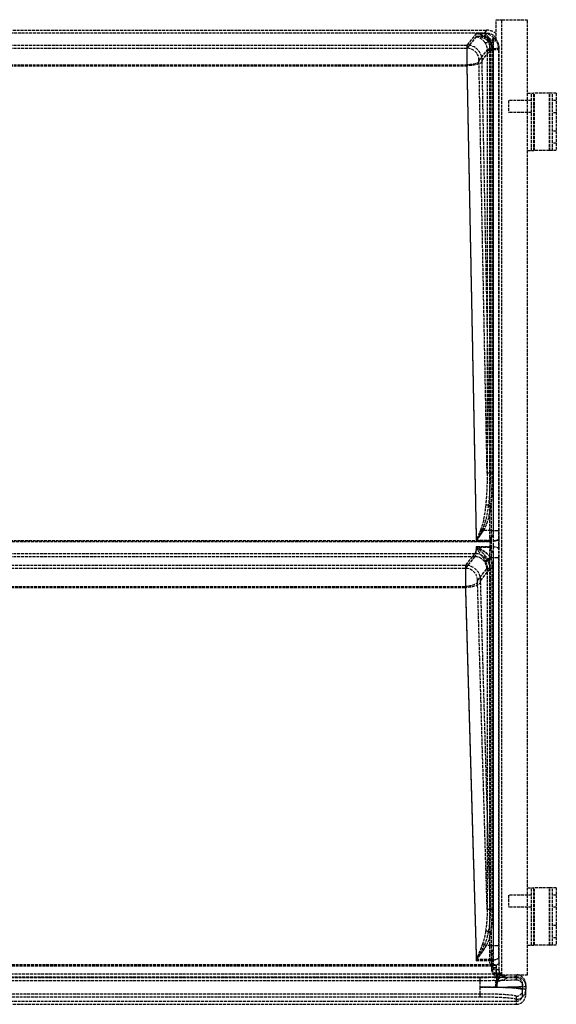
# Model space of a CAD drawing. Header units: millimetres. Extents: x 0 to 562, y -16 to 500.
# Tile 2 of 2: x 281 to 562, y -16 to 500. Entities that reach past the tile are written whole.
import ezdxf

# ---------------------------------------------------------------- set-up
doc = ezdxf.new("R2010")
doc.units = ezdxf.units.MM
doc.header["$LTSCALE"] = 10
doc.linetypes.add('ALLCAD_Strich', pattern=[0.2, 0.15, -0.05])
doc.layers.add('BESCH_KONT_sich_schn_grun_2d', color=10, linetype='Continuous')

msp = doc.modelspace()

# ---------------------------------------------------------------- linework, layer by layer
at = {"layer": 'BESCH_KONT_sich_schn_grun_2d', "linetype": 'ALLCAD_Strich'}
for p, q in [((530.5, 500), (533.5, 500)), ((530.5, 489.57), (530.5, 500)), ((533.5, 0), (533.5, 500)), ((533.5, 500), (547, 500)), ((547, 0), (547, 500)), ((21.47, 494.5), (525.53, 494.5)), ((525.52, 492.86), (21.48, 492.86)), ((520.04, 492.78), (515.18, 486.69)), ((520.04, 491.15), (515.18, 485.07)), ((524.15, 492.78), (520.04, 492.78)), ((524.15, 491.15), (520.04, 491.15)), ((525.53, 494.5), (524.15, 492.78)), ((525.52, 492.86), (524.15, 491.15)), ((527.14, 487.92), (528.86, 490.07)), ((530.5, 490.08), (528.86, 490.07)), ((528.86, 490.07), (528.86, 3.74)), ((530.5, 489.75), (529.18, 488.1)), ((31.82, 486.69), (515.18, 486.69)), ((31.82, 485.07), (515.18, 485.07)), ((527.11, 228.58), (527.11, 487.32)), ((528.75, 484.88), (531.84, 485.13)), ((531.87, 484.48), (532.1, 484.77)), ((532.1, 2.44), (532.1, 484.77)), ((521.53, 478.72), (525.77, 484.02)), ((523.16, 478.72), (527.39, 484.02)), ((525.77, 484.02), (527.39, 484.02)), ((525.77, 484.02), (525.77, 262.5)), ((527.39, 484.02), (528.78, 484.02)), ((527.39, 484.02), (527.39, 262.5)), ((528.41, 484.48), (528.78, 484.48)), ((528.42, 262.5), (528.42, 484.02)), ((528.78, 484.48), (531.87, 484.48)), ((528.78, 262.5), (528.78, 484.02)), ((529.01, 484.48), (529.01, 232.48)), ((531.87, 232.48), (531.87, 484.48)), ((31.85, 476.35), (515.15, 476.35)), ((31.85, 475.91), (515.15, 475.91)), ((515.15, 476.35), (520.07, 227.48)), ((515.15, 475.91), (520.07, 227.04)), ((525.77, 262.5), (521.5, 478.09)), ((527.39, 262.5), (523.13, 478.09)), ((547, 461.5), (550.31, 461.5)), ((549, 431.5), (549, 461.5)), ((558.35, 461.5), (550.31, 461.5)), ((550.31, 431.5), (550.31, 461.5)), ((550.65, 431.5), (550.65, 461.5)), ((560, 461.5), (558.35, 461.5)), ((558.35, 431.5), (558.35, 461.5)), ((558.69, 431.5), (558.69, 461.5)), ((560, 431.5), (560, 461.5)), ((562, 461.5), (560, 461.5)), ((562, 461.5), (562, 431.5)), ((537, 457.65), (537, 451.35)), ((549, 457.65), (537, 457.65)), ((562, 457.7), (560, 457.7)), ((549, 451.35), (537, 451.35)), ((562, 451.3), (560, 451.3)), ((562, 441.7), (560, 441.7)), ((562, 435.3), (560, 435.3)), ((547, 431.5), (550.31, 431.5)), ((558.35, 431.5), (550.31, 431.5)), ((560, 431.5), (558.35, 431.5)), ((562, 431.5), (560, 431.5)), ((527.39, 262.5), (525.77, 262.5)), ((528.78, 262.5), (527.39, 262.5)), ((527.88, 245.52), (526.38, 245.76)), ((527.88, 245.52), (527.88, 232.48)), ((523.17, 232.92), (523.89, 232.48)), ((527.88, 232.48), (523.89, 232.48)), ((527.88, 232.48), (531.87, 232.48)), ((19.07, 226.84), (527.93, 226.84)), ((19.86, 227.29), (527.14, 227.29)), ((520.07, 227.48), (527.13, 227.48)), ((520.07, 227.04), (527.92, 227.04)), ((527.13, 227.48), (527.14, 227.29)), ((527.92, 227.04), (527.93, 226.84)), ((531.92, 227.93), (531.91, 228.13)), ((527.93, 224.08), (520.07, 224.08)), ((527.14, 223.62), (520.07, 223.62)), ((527.11, 11.5), (527.11, 222.38)), ((27.72, 220.5), (519.28, 220.5)), ((27.72, 218.88), (519.28, 218.88)), ((519.28, 220.5), (514.41, 214.4)), ((519.28, 218.88), (514.41, 212.78)), ((526.04, 217.55), (527.5, 218.48)), ((526.34, 217), (527.88, 217.84)), ((527.5, 218.48), (527.88, 218.48)), ((527.88, 218.48), (531.87, 218.48)), ((527.88, 218.48), (527.88, 217.84)), ((529.01, 218.48), (529.01, 15.25)), ((531.87, 15.25), (531.87, 218.48)), ((32.59, 214.4), (514.41, 214.4)), ((32.59, 212.78), (514.41, 212.78)), ((520.76, 206.43), (525.63, 212.53)), ((522.39, 206.43), (527.26, 212.53)), ((525.77, 212.84), (527.39, 212.84)), ((525.77, 212.84), (525.77, 34.2)), ((527.39, 212.84), (528.78, 212.84)), ((527.39, 212.84), (527.39, 34.2)), ((528.42, 34.2), (528.42, 212.84)), ((528.78, 34.2), (528.78, 212.84)), ((32.62, 203.28), (514.38, 203.28)), ((32.62, 202.65), (514.38, 202.65)), ((514.38, 203.28), (520.11, 8.15)), ((514.38, 202.65), (520.11, 7.51)), ((525.77, 34.2), (520.73, 205.74)), ((527.39, 34.2), (522.36, 205.74)), ((537, 41.65), (537, 35.35)), ((549, 41.65), (537, 41.65)), ((547, 45.5), (550.31, 45.5)), ((549, 15.5), (549, 45.5)), ((558.35, 45.5), (550.31, 45.5)), ((550.31, 15.5), (550.31, 45.5)), ((550.65, 15.5), (550.65, 45.5)), ((560, 45.5), (558.35, 45.5)), ((558.35, 15.5), (558.35, 45.5)), ((558.69, 15.5), (558.69, 45.5)), ((562, 45.5), (560, 45.5)), ((560, 15.5), (560, 45.5)), ((562, 41.7), (560, 41.7)), ((562, 45.5), (562, 15.5)), ((527.39, 34.2), (525.77, 34.2)), ((528.78, 34.2), (527.39, 34.2)), ((549, 35.35), (537, 35.35)), ((562, 35.3), (560, 35.3)), ((527.88, 22.23), (526.38, 22.57)), ((527.88, 22.23), (527.88, 15.25)), ((562, 25.7), (560, 25.7)), ((524.38, 15.8), (525.39, 15.25)), ((547, 15.5), (550.31, 15.5)), ((558.35, 15.5), (550.31, 15.5)), ((560, 15.5), (558.35, 15.5)), ((562, 19.3), (560, 19.3)), ((562, 15.5), (560, 15.5)), ((527.88, 15.25), (525.39, 15.25)), ((527.28, 5.32), (527.11, 11.5)), ((527.57, 11.5), (527.11, 11.5)), ((527.88, 15.25), (531.87, 15.25)), ((18.95, 5.27), (528.05, 5.27)), ((520.11, 8.15), (527.97, 8.15)), ((520.11, 7.51), (527.97, 7.51)), ((528.86, 3.74), (527.28, 5.32)), ((528.7, 5.32), (527.28, 5.32)), ((527.97, 8.15), (528.05, 5.27)), ((527.97, 7.51), (528.05, 4.64)), ((532.04, 6.18), (531.96, 9.06)), ((16.33, 0.48), (530.67, 0.48)), ((18.95, 4.64), (528.05, 4.64)), ((528.86, 3.74), (530.5, 3.73)), ((530.44, 5.15), (530.5, 5.09)), ((530.5, 2.45), (530.45, 2.43)), ((530.5, 5.09), (530.5, 2.45)), ((530.5, 2.45), (530.5, 1.89)), ((530.5, 0), (530.5, 1.89)), ((531.16, 0), (530.5, 0)), ((531.16, 0), (532.97, 0)), ((532.1, 2.44), (532.08, 2.43)), ((533.5, 0), (533.36, 0)), ((533.5, 0), (547, 0)), ((534.8, -0.68), (536.5, 0)), ((541, 0), (541, -1.03)), ((16.33, -1.14), (530.67, -1.14)), ((522, -1.58), (25, -1.58)), ((522, -3.21), (25, -3.21)), ((522, -1.58), (522, -6.57)), ((532.81, -1.47), (534.8, -0.68)), ((532.81, -3.1), (536.5, -1.63)), ((541, -1.63), (536.5, -1.63)), ((541, -1.63), (541, -2.66)), ((544.37, -6.03), (544.37, -5)), ((546, -6.03), (546, -5)), ((25, -9.93), (522, -9.93)), ((522, -6.57), (522, -11.56)), ((544.37, -6.03), (544.37, -7.9)), ((544.37, -10.49), (544.37, -7.9)), ((546, -6.03), (546, -7.9)), ((546, -10.49), (546, -7.9)), ((6, -13.87), (541, -13.87)), ((25, -11.56), (522, -11.56)), ((541, -11.26), (541, -12.89)), ((541, -12.89), (541, -15.5)), ((273.51, -15.5), (541, -15.5))]:
    msp.add_line(p, q, dxfattribs=at)
for centre, major_axis, ratio, start_param, end_param in [((520.04, 484.81), (8.86, -2.63), 0.852521, 0.955446, 1.818861), ((520.04, 484.81), (9.11, -1.06), 0.689327, 0.787495, 1.65091), ((524.15, 484.81), (-3.73, 7.16), 0.94451, -1.987167, -0.503637), ((524.15, 484.81), (-2.91, 5.75), 0.931562, -1.467827, -0.498005), ((525.48, 486.47), (4, 5.01), 0.993786, -0.2271, 0.671256), ((525.48, 486.47), (5.03, 6.29), 0.993786, 0.001034, 0.671256), ((515.18, 478.22), (0, -8.5), 0.004113, -3.054326, -1.294994), ((515.18, 478.22), (0, -6.87), 0.005089, -3.054326, -1.294994), ((515.18, 478.72), (-6.25, 4.99), 0.993786, -2.464257, -0.89954), ((515.18, 478.72), (-4.98, 3.98), 0.993786, -2.464257, -0.89954), ((526.99, 490.5), (-1.44, -1.08), 0.49696, 0.126238, 1.216284), ((524.08, 484.72), (5.03, 6.29), 0.993786, -0.89346, -0.250467), ((523.87, 484.46), (4.99, 6.25), 0.999981, -0.89346, -0.812274), ((519.35, 265.45), (0.71, -35.99), 0.272269, 0.407589, 0.978632), ((529, 232.48), (0, -20), 0.055941, -1.570796, -1.294994), ((529, 232.48), (0, -18.37), 0.060905, -1.570796, -1.371513), ((528.37, 232.48), (0, -18.37), 0.069927, -1.356851, -1.294994), ((531.31, 225.48), (0, 9), 0.069927, -1.85459, -1.294994), ((528.37, 218.48), (0, -18.37), 0.069927, -1.85459, -1.784741), ((529, 218.48), (0, -20), 0.055941, -1.85459, -1.570796), ((529, 218.48), (0, -18.37), 0.060905, -1.77008, -1.570796), ((527.93, 222.96), (4, -0.08), 0.279946, 0.072726, 1.576506), ((519.28, 212.53), (-6.25, 4.99), 0.993786, -2.464257, -0.89954), ((519.28, 212.53), (-4.98, 3.98), 0.993786, -2.464257, -0.89954), ((514.41, 205.94), (0, -8.5), 0.004113, -3.054326, -1.173428), ((514.41, 205.94), (0, -6.87), 0.005089, -3.054326, -1.173428), ((514.41, 206.43), (-6.25, 4.99), 0.993786, -2.464257, -0.89954), ((514.41, 206.43), (-4.98, 3.98), 0.993786, -2.464257, -0.89954), ((525.56, 225.48), (0, 13), 0.069927, -3.054326, -2.90613), ((527.18, 225.48), (0, 13), 0.069927, -3.054326, -2.90613), ((519.35, 36.19), (0.74, -25.32), 0.386852, 0.586274, 0.975472), ((529, 15.25), (0, -20), 0.055941, -1.570796, -1.173428), ((529, 15.25), (0, -18.37), 0.060905, -1.570796, -1.371513), ((529, 15.25), (0, -18.37), 0.060905, -1.357806, -1.173428), ((531.59, 3.48), (0, 7), 0.069927, -1.720957, -1.173428), ((530.09, -2.83), (3, 2.65), 0.841589, 0.125464, 0.930789), ((529.97, 3.48), (0, 7), 0.069927, -1.720957, -1.328815), ((535.11, 2.44), (-4.31, -1.72), 0.997179, -0.259624, 0.175868), ((544.24, 10.07), (-13.26, -11.06), 0.273978, -0.284906, 0.119665), ((530.67, -3.51), (-3.97, 0.49), 0.997527, -2.048134, -1.447411), ((534.8, 2.32), (1.11, -2.79), 0.997179, -1.120889, -0.380007), ((541, -5), (0, 5), 0.999612, -1.570796, 0), ((544.24, 8.45), (-13.26, -11.06), 0.273978, -0.284906, 0.119665), ((530.83, -5.42), (-0.28, 3.99), 0.705086, -0.460375, -0.09853), ((531.44, -5.33), (1.78, 3.58), 0.987927, 0.267812, 0.467074), ((532.81, 1.53), (1.71, -4.3), 0.997179, -0.577806, -0.380007), ((532.81, 1.53), (1.11, -2.79), 0.997179, -0.577806, -0.380007), ((541, -5), (0, 3.37), 0.999612, -1.570796, 0), ((522, -5.24), (24, 0), 0.055359, -1.570796, -1.261107), ((522, -5.24), (22.37, 0), 0.059392, -1.570796, -1.261107), ((522, -7.9), (-24, 0), 0.055359, -3.141593, -1.570796), ((522, -7.9), (-22.37, 0), 0.059392, -3.141593, -1.570796), ((522, -6.03), (22.37, 0), 0.023656, -1.184557, 0), ((522, -6.03), (24, 0), 0.022049, -1.184557, 0), ((541, -7.9), (5, 0), 0.997564, -1.570796, 0), ((541, -7.9), (3.37, 0), 0.997564, -1.570796, 0), ((541, -10.49), (0, -5.01), 0.997564, 0, 1.570796), ((541, -10.49), (0, -3.38), 0.997564, 0, 1.570796)]:
    msp.add_ellipse(centre, major_axis=major_axis, ratio=ratio, start_param=start_param, end_param=end_param, dxfattribs=at)
at = {"layer": 'BESCH_KONT_sich_schn_grun_2d', "linetype": 'ALLCAD_Strich', "extrusion": (0, 0, -1)}
for centre, major_axis, ratio, start_param, end_param in [((520.04, 484.81), (3.48, -7.42), 0.871964, -2.647284, -1.783869), ((520.04, 484.81), (2.73, -5.97), 0.841278, -2.643994, -1.780579), ((524.15, 484.81), (0.41, -8), 0.46363, -3.030311, -2.166896), ((524.15, 484.81), (0.49, -6.36), 0.581202, -3.009461, -2.146046), ((529.15, 484.91), (-1.79, -0.16), 0.002156, 0.077389, 1.347599), ((529.18, 484.48), (-1.8, -0.09), 0.010876, 0.073801, 1.345676), ((515.15, 478.09), (8, 0.16), 0.272269, 0.072559, 1.576185), ((515.15, 478.09), (6.37, 0.13), 0.272269, 0.072559, 1.576185), ((521.53, 478.22), (0, 0.5), 0.069927, -1.846598, -0.087266), ((523.16, 478.22), (0, 0.5), 0.069927, -1.846598, -0.087266), ((519.35, 265.45), (0.69, -35.05), 0.181689, -0.978632, -0.407589), ((519.35, 265.45), (0.7, -35.5), 0.225329, -0.978632, -0.407589), ((532.99, 232.48), (0, 16), 0.069927, -1.846598, -1.570796), ((270.4, 232.48), (262.7, 0), 0.069927, 0.199284, 0.213945), ((526.69, 225.48), (0, 6.63), 0.069927, 1.294994, 1.85459), ((527.92, 228.13), (4, 0.08), 0.272269, 0.072559, 1.576185), ((527.93, 227.93), (4, 0.08), 0.272269, 0.072559, 1.576185), ((527.32, 225.48), (0, -5), 0.125868, -1.846598, -1.287002), ((519.2, 225.48), (0, -5), 0.18181, -1.287002, -0.087266), ((519.2, 225.48), (0, -6.63), 0.137111, -1.287002, -0.087266), ((270.4, 218.48), (262.7, 0), 0.069927, -0.213945, -0.199284), ((532.99, 218.48), (0, 16), 0.069927, -1.570796, -1.287002), ((520.77, 205.94), (0, 0.5), 0.069927, -1.968165, -0.087266), ((522.39, 205.94), (0, 0.5), 0.069927, -1.968165, -0.087266), ((514.38, 205.74), (8, 0.23), 0.386852, 0.075718, 1.582149), ((514.38, 205.74), (6.37, 0.19), 0.386852, 0.075718, 1.582149), ((519.35, 36.19), (0.7, -24), 0.265352, -0.975472, -0.586274), ((519.35, 36.19), (0.72, -24.63), 0.324723, -0.975472, -0.586274), ((270.4, 15.25), (262.7, 0), 0.069927, 0.199284, 0.205588), ((249.53, 15.25), (281.89, -6.69), 0.060698, -0.166936, -0.159534), ((532.99, 15.25), (0, 16), 0.069927, -1.968165, -1.570796), ((527.97, 9.06), (4, 0.12), 0.386852, 0.075718, 1.582149), ((527.97, 9.06), (-2.37, -0.07), 0.386852, -1.932599, -1.559444), ((528.05, 6.18), (4, 0.12), 0.386852, 0.075718, 1.582149), ((528.05, 6.18), (-2.37, -0.07), 0.386852, -1.84407, -1.559444), ((527.6, 3.48), (0, -4.63), 0.105721, -1.968165, -1.420635), ((525.89, 79.77), (2.14, -78.98), 0.029913, -0.43671, -0.339553), ((528.08, 5.15), (2.37, -0.01), 0.078071, -1.308923, -1.300294), ((527.6, 3.48), (0, -3), 0.163163, -1.968165, -1.420635), ((528.09, 2.43), (4, -0.04), 0.149589, -1.572379, -0.070609), ((535.11, 2.44), (-2.79, -1.11), 0.997179, -0.571681, 0.378065), ((522, -0.26), (-19, 0), 0.069927, -1.986501, -1.570796), ((522, -1.88), (-19, 0), 0.069927, -1.986501, -1.570796), ((544.24, 6.08), (-12.44, -8.99), 0.182945, -0.050729, 0.353842), ((544.24, 6.08), (-12.01, -7.51), 0.114797, 0.015359, 0.419931), ((522, -1.03), (-19, 0), 0.027851, -3.141593, -2.176146), ((522, -2.66), (-19, 0), 0.027851, -3.141593, -2.176146), ((536.51, 3), (-4.31, -1.72), 0.997179, -1.19079, -0.324881), ((541, -6.03), (5, 0), 0.999612, -1.570796, 0), ((541, -6.03), (3.37, 0), 0.999612, -1.570796, 0), ((522, -11.26), (19, 0), 0.069927, -1.570796, 0), ((529.44, -6.48), (-1.79, -3.58), 0.337257, -1.78614, -1.738281), ((522, -12.89), (19, 0), 0.069927, -1.570796, 0)]:
    msp.add_ellipse(centre, major_axis=major_axis, ratio=ratio, start_param=start_param, end_param=end_param, dxfattribs=at)
at = {"layer": 'BESCH_KONT_sich_schn_grun_2d', "linetype": 'ALLCAD_Strich'}
for points in [[(524.39, 488.3), (524.51, 488.2), (524.82, 488.05), (525.45, 488.02), (526.19, 488.16), (526.72, 488.38), (526.99, 488.51)], [(525.74, 484.6), (525.77, 484.61), (525.94, 484.62), (526.52, 484.68), (527.36, 484.76), (528.04, 484.82), (528.39, 484.85)], [(527.38, 487.93), (527.26, 488.13), (527.13, 488.32), (526.99, 488.51)], [(527.14, 487.92), (527.13, 487.72), (527.12, 487.52), (527.11, 487.32)], [(527.11, 487.32), (527.44, 487.13), (527.69, 486.98), (527.91, 486.85)], [(527.38, 487.93), (527.3, 487.93), (527.22, 487.92), (527.14, 487.92)], [(525.76, 484.32), (525.79, 484.33), (525.96, 484.34), (526.53, 484.38), (527.38, 484.43), (528.06, 484.46), (528.41, 484.48)], [(527.38, 484.4), (527.39, 484.27), (527.39, 484.15), (527.39, 484.02)], [(528.78, 484.02), (528.78, 484.18), (528.78, 484.33), (528.78, 484.48)], [(526.04, 217.55), (526.15, 217.37), (526.25, 217.18), (526.34, 217)], [(527.88, 217.84), (527.76, 218.06), (527.64, 218.27), (527.5, 218.48)], [(528.09, 2.78), (528.38, 2.78), (528.98, 2.76), (529.74, 2.68), (530.28, 2.56), (530.43, 2.47), (530.45, 2.43)], [(529.67, -1.47), (530.07, -1.46), (530.45, -1.45), (530.83, -1.43)], [(529.67, -3.1), (530.07, -3.08), (530.45, -3.07), (530.83, -3.06)], [(531.68, -1.09), (531.58, -1), (531.35, -0.85), (530.96, -0.71), (530.53, -0.65), (530.23, -0.67), (530.09, -0.7)], [(532.01, -1.56), (531.91, -1.49), (531.7, -1.37), (531.37, -1.24), (531.02, -1.16), (530.78, -1.14), (530.67, -1.14)], [(531.43, -3.25), (531.38, -3.22), (531.28, -3.17), (531.14, -3.11), (530.98, -3.07), (530.88, -3.06), (530.83, -3.06)], [(531.9, -3.01), (531.87, -3), (531.79, -2.99), (531.67, -2.97), (531.56, -2.97), (531.48, -2.96), (531.44, -2.96)], [(530.93, -6.48), (530.4, -6.49), (529.86, -6.5), (529.31, -6.51)], [(530.36, -6.37), (530.36, -6.38), (530.35, -6.4), (530.34, -6.43), (530.33, -6.45), (530.32, -6.47), (530.32, -6.48)]]:
    msp.add_open_spline(points, degree=3, dxfattribs=at)
for points, knots in [([(524.39, 488.3), (524.56, 488.05), (524.72, 487.78), (525.02, 487.22), (525.16, 486.92), (525.28, 486.6), (525.4, 486.29), (525.5, 485.96), (525.66, 485.29), (525.71, 484.95), (525.74, 484.6)], [0, 0, 0, 0, 0.1592723, 0.1592723, 0.3185445, 0.3185445, 0.3185445, 0.4778168, 0.4778168, 0.637089, 0.637089, 0.637089, 0.637089]), ([(525.62, 489.35), (526.1, 488.68), (526.53, 487.9), (527.11, 486.32), (527.29, 485.54), (527.36, 484.75)], [0, 0, 0, 0, 0.3462985, 0.3462985, 0.637089, 0.637089, 0.637089, 0.637089]), ([(525.74, 484.6), (525.74, 484.58), (525.75, 484.56), (525.75, 484.51), (525.75, 484.49), (525.75, 484.46), (525.75, 484.44), (525.76, 484.42), (525.76, 484.37), (525.76, 484.35), (525.76, 484.32)], [-0.04306434, -0.04306434, -0.04306434, -0.04306434, -0.03229826, -0.03229826, -0.02153217, -0.02153217, -0.02153217, -0.01076609, -0.01076609, 0, 0, 0, 0]), ([(528.75, 484.88), (528.68, 485.66), (528.5, 486.42), (527.93, 488), (527.49, 488.78), (526.99, 489.46)], [-0.637089, -0.637089, -0.637089, -0.637089, -0.3462985, -0.3462985, 0, 0, 0, 0]), ([(527.36, 484.75), (527.37, 484.69), (527.37, 484.63), (527.38, 484.52), (527.38, 484.46), (527.38, 484.4)], [-0.04306434, -0.04306434, -0.04306434, -0.04306434, -0.02153217, -0.02153217, 0, 0, 0, 0]), ([(529.18, 488.1), (529.16, 488.08), (529.11, 488.06), (528.93, 488.02), (528.8, 488), (528.46, 487.97), (528.25, 487.95), (527.82, 487.94), (527.6, 487.93), (527.38, 487.93)], [-0.2975752, -0.2975752, -0.2975752, -0.2975752, -0.2278253, -0.2278253, -0.1559174, -0.1559174, -0.0818659, -0.0818659, -0.0145723, -0.0145723, -0.0145723, -0.0145723]), ([(527.91, 486.85), (527.99, 486.81), (528.06, 486.76), (528.33, 486.54), (528.52, 486.32), (528.77, 485.85), (528.85, 485.64), (528.95, 485.26), (528.98, 485.08), (529, 484.9)], [-0.2441242, -0.2441242, -0.2441242, -0.2441242, -0.214076, -0.214076, -0.1196734, -0.1196734, -0.0537111, -0.0537111, 0, 0, 0, 0]), ([(528.39, 484.85), (528.36, 485.18), (528.31, 485.51), (528.16, 486.16), (528.06, 486.48), (527.94, 486.79), (527.93, 486.81), (527.92, 486.83), (527.91, 486.85)], [-0.637089, -0.637089, -0.637089, -0.637089, -0.4778168, -0.4778168, -0.3185445, -0.3185445, -0.3185445, -0.3080689, -0.3080689, -0.3080689, -0.3080689]), ([(528.75, 484.88), (528.74, 484.88), (528.63, 484.87), (528.51, 484.86), (528.39, 484.85)], [-0.2562563, -0.2562563, -0.2562563, -0.2562563, -0.25, -0.1493865, -0.1493865, -0.1493865, -0.1493865]), ([(528.41, 484.48), (528.41, 484.51), (528.41, 484.54), (528.41, 484.6), (528.41, 484.64), (528.4, 484.67), (528.4, 484.7), (528.4, 484.73), (528.4, 484.79), (528.39, 484.82), (528.39, 484.85)], [0, 0, 0, 0, 0.01076609, 0.01076609, 0.02153217, 0.02153217, 0.02153217, 0.03229826, 0.03229826, 0.04306434, 0.04306434, 0.04306434, 0.04306434]), ([(528.78, 484.48), (528.77, 484.55), (528.77, 484.61), (528.76, 484.75), (528.76, 484.81), (528.75, 484.88)], [0, 0, 0, 0, 0.02153217, 0.02153217, 0.04306434, 0.04306434, 0.04306434, 0.04306434]), ([(529, 484.9), (529, 484.83), (529, 484.76), (529.01, 484.62), (529.01, 484.55), (529.01, 484.48)], [-0.04175473, -0.04175473, -0.04175473, -0.04175473, -0.02087592, -0.02087592, 0, 0, 0, 0]), ([(525.76, 484.32), (525.76, 484.3), (525.76, 484.27), (525.76, 484.22), (525.77, 484.2), (525.77, 484.17), (525.77, 484.15), (525.77, 484.12), (525.77, 484.07), (525.77, 484.05), (525.77, 484.02)], [0, 0, 0, 0, 0.0114784, 0.0114784, 0.0229568, 0.0229568, 0.0229568, 0.03443521, 0.03443521, 0.04591361, 0.04591361, 0.04591361, 0.04591361]), ([(528.42, 484.02), (528.42, 484.06), (528.42, 484.1), (528.42, 484.18), (528.42, 484.21), (528.41, 484.25), (528.41, 484.29), (528.41, 484.33), (528.41, 484.41), (528.41, 484.44), (528.41, 484.48)], [-0.04591361, -0.04591361, -0.04591361, -0.04591361, -0.03443521, -0.03443521, -0.0229568, -0.0229568, -0.0229568, -0.0114784, -0.0114784, 0, 0, 0, 0]), ([(525.77, 262.5), (525.78, 261.14), (525.77, 259.77), (525.73, 257.02), (525.69, 255.65), (525.63, 254.26), (525.57, 252.88), (525.49, 251.5), (525.29, 248.73), (525.17, 247.35), (525.03, 245.99)], [10.026866, 10.026866, 10.026866, 10.026866, 10.452782, 10.452782, 10.878698, 10.878698, 10.878698, 11.304615, 11.304615, 11.730531, 11.730531, 11.730531, 11.730531]), ([(527.39, 262.5), (527.4, 261.51), (527.39, 260.51), (527.34, 257.23), (527.24, 254.94), (526.92, 250.34), (526.68, 248.03), (526.38, 245.76)], [10.026866, 10.026866, 10.026866, 10.026866, 10.333239, 10.333239, 11.031885, 11.031885, 11.730531, 11.730531, 11.730531, 11.730531]), ([(527.88, 245.52), (528.14, 247.82), (528.35, 250.17), (528.63, 254.84), (528.72, 257.16), (528.78, 260.48), (528.78, 261.49), (528.78, 262.5)], [-11.730531, -11.730531, -11.730531, -11.730531, -11.031885, -11.031885, -10.333239, -10.333239, -10.026866, -10.026866, -10.026866, -10.026866]), ([(527.88, 245.52), (527.98, 246.92), (528.06, 248.34), (528.19, 251.19), (528.25, 252.62), (528.29, 254.04), (528.34, 255.46), (528.37, 256.87), (528.41, 259.69), (528.42, 261.1), (528.42, 262.5)], [-11.730531, -11.730531, -11.730531, -11.730531, -11.304615, -11.304615, -10.878698, -10.878698, -10.878698, -10.452782, -10.452782, -10.026866, -10.026866, -10.026866, -10.026866]), ([(526.38, 245.76), (526.34, 245.77), (526.04, 245.82), (525.54, 245.9), (525.18, 245.96), (525.03, 245.99)], [-0.543175, -0.543175, -0.543175, -0.543175, -0.5, -0.25, 0, 0, 0, 0]), ([(522.52, 233.31), (522.32, 232.82), (522.12, 232.33), (521.72, 231.35), (521.52, 230.86), (521.31, 230.37), (521.11, 229.89), (520.9, 229.4), (520.49, 228.44), (520.28, 227.96), (520.07, 227.48)], [0, 0, 0, 0, 0.1776971, 0.1776971, 0.3553943, 0.3553943, 0.3553943, 0.5330914, 0.5330914, 0.7107886, 0.7107886, 0.7107886, 0.7107886]), ([(523.17, 232.92), (522.67, 231.92), (522.16, 230.93), (521.12, 228.96), (520.6, 227.99), (520.07, 227.04)], [0, 0, 0, 0, 0.3553943, 0.3553943, 0.7107886, 0.7107886, 0.7107886, 0.7107886]), ([(520.07, 227.04), (520.72, 227.91), (521.37, 228.81), (522.65, 230.63), (523.28, 231.55), (523.89, 232.48)], [-0.7107886, -0.7107886, -0.7107886, -0.7107886, -0.3553943, -0.3553943, 0, 0, 0, 0]), ([(520.07, 227.48), (520.39, 227.88), (520.72, 228.29), (521.37, 229.11), (521.69, 229.53), (522.01, 229.95), (522.33, 230.36), (522.65, 230.78), (523.28, 231.63), (523.59, 232.06), (523.89, 232.48)], [-0.7107886, -0.7107886, -0.7107886, -0.7107886, -0.5330914, -0.5330914, -0.3553943, -0.3553943, -0.3553943, -0.1776971, -0.1776971, 0, 0, 0, 0]), ([(522.52, 233.31), (522.62, 233.25), (522.84, 233.12), (523.06, 232.99), (523.17, 232.92)], [0, 0, 0, 0, 0.25, 0.490553, 0.490553, 0.490553, 0.490553]), ([(529.01, 232.48), (529.01, 232.07), (528.99, 231.64), (528.9, 230.88), (528.83, 230.51), (528.63, 229.76), (528.49, 229.44), (528.26, 229.12), (528.19, 229.03), (528.04, 228.91), (527.97, 228.87), (527.9, 228.85)], [-0.2892596, -0.2892596, -0.2892596, -0.2892596, -0.2084622, -0.2084622, -0.1392959, -0.1392959, -0.0564361, -0.0564361, -0.0221155, -0.0221155, 0, 0, 0, 0]), ([(527.5, 218.48), (526.92, 219.32), (526.2, 220.1), (524.34, 221.7), (523.15, 222.46), (521.3, 223.47), (520.69, 223.78), (520.07, 224.08)], [-0.9731136, -0.9731136, -0.9731136, -0.9731136, -0.646172, -0.646172, -0.2093168, -0.2093168, 0.0014215, 0.0014215, 0.0014215, 0.0014215]), ([(520.07, 224.08), (520.57, 223.58), (521.06, 223.08), (522.55, 221.62), (523.5, 220.72), (524.99, 219.07), (525.57, 218.33), (526.04, 217.55)], [-0.0014215, -0.0014215, -0.0014215, -0.0014215, 0.2093168, 0.2093168, 0.646172, 0.646172, 0.9731136, 0.9731136, 0.9731136, 0.9731136]), ([(527.5, 218.48), (527.07, 219.06), (526.56, 219.6), (525.43, 220.6), (524.82, 221.05), (524.18, 221.47), (523.54, 221.88), (522.87, 222.26), (521.49, 222.97), (520.78, 223.3), (520.07, 223.62)], [-0.9731136, -0.9731136, -0.9731136, -0.9731136, -0.7294799, -0.7294799, -0.4858461, -0.4858461, -0.4858461, -0.2422123, -0.2422123, 0.0014215, 0.0014215, 0.0014215, 0.0014215]), ([(520.07, 223.62), (520.52, 222.86), (520.97, 222.13), (521.83, 220.82), (522.24, 220.24), (522.64, 219.7), (523.04, 219.16), (523.42, 218.66), (524.12, 217.68), (524.44, 217.19), (524.71, 216.7)], [-0.0014215, -0.0014215, -0.0014215, -0.0014215, 0.2422123, 0.2422123, 0.4858461, 0.4858461, 0.4858461, 0.7294799, 0.7294799, 0.9731136, 0.9731136, 0.9731136, 0.9731136]), ([(527.9, 222.12), (527.99, 222.09), (528.06, 222.04), (528.22, 221.9), (528.31, 221.79), (528.53, 221.44), (528.67, 221.1), (528.93, 220.02), (529.01, 219.25), (529.01, 218.48)], [-0.490669, -0.490669, -0.490669, -0.490669, -0.4453458, -0.4453458, -0.3797718, -0.3797718, -0.2293596, -0.2293596, 0, 0, 0, 0]), ([(524.71, 216.7), (524.8, 216.75), (525.06, 216.92), (525.58, 217.25), (525.94, 217.48), (526.04, 217.55)], [-1, -1, -1, -1, -0.75, -0.5, -0.4066592, -0.4066592, -0.4066592, -0.4066592]), ([(524.71, 216.7), (524.73, 216.66), (524.76, 216.62), (524.8, 216.55), (524.82, 216.51), (524.84, 216.47), (524.86, 216.43), (524.88, 216.39), (524.91, 216.32), (524.93, 216.28), (524.95, 216.24)], [-0.59989397, -0.59989397, -0.59989397, -0.59989397, -0.58127609, -0.58127609, -0.56265821, -0.56265821, -0.56265821, -0.54404032, -0.54404032, -0.52542244, -0.52542244, -0.52542244, -0.52542244]), ([(524.95, 216.24), (525.03, 216.28), (525.29, 216.43), (525.84, 216.73), (526.23, 216.94), (526.34, 217)], [0, 0, 0, 0, 0.25, 0.5, 0.5996418, 0.5996418, 0.5996418, 0.5996418]), ([(526.34, 217), (526.6, 216.51), (526.81, 216.01), (527.26, 214.63), (527.4, 213.74), (527.39, 212.84)], [0, 0, 0, 0, 0.197405, 0.197405, 0.522631, 0.522631, 0.522631, 0.522631]), ([(528.78, 212.84), (528.78, 213.92), (528.66, 215.01), (528.28, 216.66), (528.1, 217.26), (527.88, 217.84)], [-0.522631, -0.522631, -0.522631, -0.522631, -0.197405, -0.197405, 0, 0, 0, 0]), ([(528.42, 212.84), (528.42, 213.27), (528.41, 213.69), (528.36, 214.56), (528.33, 214.99), (528.28, 215.42), (528.23, 215.84), (528.18, 216.26), (528.04, 217.06), (527.97, 217.46), (527.88, 217.84)], [-0.522631, -0.522631, -0.522631, -0.522631, -0.3948041, -0.3948041, -0.2613155, -0.2613155, -0.2613155, -0.1306578, -0.1306578, 0, 0, 0, 0]), ([(524.95, 216.24), (525.08, 215.97), (525.2, 215.7), (525.41, 215.14), (525.49, 214.86), (525.56, 214.58), (525.64, 214.29), (525.69, 213.99), (525.75, 213.41), (525.77, 213.12), (525.77, 212.84)], [0, 0, 0, 0, 0.1306578, 0.1306578, 0.2613155, 0.2613155, 0.2613155, 0.3948041, 0.3948041, 0.522631, 0.522631, 0.522631, 0.522631]), ([(525.77, 34.2), (525.78, 33.25), (525.77, 32.3), (525.72, 30.41), (525.68, 29.46), (525.62, 28.52), (525.56, 27.57), (525.48, 26.63), (525.28, 24.75), (525.16, 23.81), (525.02, 22.89)], [7.365518, 7.365518, 7.365518, 7.365518, 7.667491, 7.667491, 7.969464, 7.969464, 7.969464, 8.271437, 8.271437, 8.57341, 8.57341, 8.57341, 8.57341]), ([(527.39, 34.2), (527.4, 32.61), (527.36, 31.02), (527.1, 27.13), (526.81, 24.83), (526.38, 22.57)], [7.365518, 7.365518, 7.365518, 7.365518, 7.85853, 7.85853, 8.57341, 8.57341, 8.57341, 8.57341]), ([(527.88, 22.23), (528.25, 24.55), (528.51, 26.92), (528.74, 30.93), (528.78, 32.56), (528.78, 34.2)], [-8.57341, -8.57341, -8.57341, -8.57341, -7.85853, -7.85853, -7.365518, -7.365518, -7.365518, -7.365518]), ([(527.88, 22.23), (527.97, 23.21), (528.06, 24.2), (528.19, 26.19), (528.25, 27.19), (528.29, 28.19), (528.33, 29.19), (528.37, 30.19), (528.41, 32.2), (528.42, 33.2), (528.42, 34.2)], [-8.57341, -8.57341, -8.57341, -8.57341, -8.271437, -8.271437, -7.969464, -7.969464, -7.969464, -7.667491, -7.667491, -7.365518, -7.365518, -7.365518, -7.365518]), ([(526.38, 22.57), (526.33, 22.58), (526.03, 22.65), (525.53, 22.77), (525.17, 22.85), (525.02, 22.89)], [-0.546553, -0.546553, -0.546553, -0.546553, -0.5, -0.25, 0, 0, 0, 0]), ([(523.46, 16.3), (523.21, 15.61), (522.94, 14.91), (522.4, 13.52), (522.12, 12.84), (521.84, 12.15), (521.55, 11.47), (521.26, 10.79), (520.69, 9.45), (520.39, 8.79), (520.11, 8.15)], [0, 0, 0, 0, 0.252523, 0.252523, 0.505046, 0.505046, 0.505046, 0.757569, 0.757569, 1.010092, 1.010092, 1.010092, 1.010092]), ([(524.38, 15.8), (523.73, 14.37), (523.03, 12.95), (521.59, 10.17), (520.84, 8.82), (520.11, 7.51)], [0, 0, 0, 0, 0.505046, 0.505046, 1.010092, 1.010092, 1.010092, 1.010092]), ([(523.46, 16.3), (523.6, 16.23), (523.89, 16.07), (524.21, 15.9), (524.38, 15.81), (524.38, 15.8)], [0, 0, 0, 0, 0.25, 0.5, 0.5068447, 0.5068447, 0.5068447, 0.5068447]), ([(520.11, 7.51), (521.02, 8.71), (521.94, 9.97), (523.72, 12.56), (524.59, 13.9), (525.39, 15.25)], [-1.010092, -1.010092, -1.010092, -1.010092, -0.505046, -0.505046, 0, 0, 0, 0]), ([(520.11, 8.15), (520.56, 8.7), (521.02, 9.26), (521.93, 10.41), (522.38, 10.99), (522.83, 11.59), (523.28, 12.19), (523.72, 12.79), (524.57, 14.01), (524.99, 14.63), (525.39, 15.25)], [-1.010092, -1.010092, -1.010092, -1.010092, -0.757569, -0.757569, -0.505046, -0.505046, -0.505046, -0.252523, -0.252523, 0, 0, 0, 0]), ([(529.01, 15.25), (529.01, 14.88), (528.99, 14.5), (528.9, 13.59), (528.8, 13.1), (528.6, 12.49), (528.49, 12.22), (528.27, 11.9), (528.19, 11.8), (528.04, 11.68), (527.98, 11.64), (527.9, 11.62)], [-0.4251674, -0.4251674, -0.4251674, -0.4251674, -0.3087785, -0.3087785, -0.1392243, -0.1392243, -0.058729, -0.058729, -0.0225877, -0.0225877, 0, 0, 0, 0]), ([(527.91, 11.37), (527.96, 11.35), (528.01, 11.32), (528.1, 11.25), (528.15, 11.2), (528.32, 11), (528.41, 10.81), (528.59, 10.38), (528.69, 10.02), (528.82, 9.18), (528.85, 8.69), (528.83, 8.23)], [-0.3744054, -0.3744054, -0.3744054, -0.3744054, -0.3574209, -0.3574209, -0.3383603, -0.3383603, -0.275518, -0.275518, -0.1482017, -0.1482017, 0, 0, 0, 0]), ([(528.72, 5.32), (528.88, 5.32), (529.03, 5.31), (529.32, 5.3), (529.46, 5.29), (529.83, 5.26), (530.03, 5.24), (530.33, 5.2), (530.42, 5.18), (530.44, 5.15)], [-0.3039154, -0.3039154, -0.3039154, -0.3039154, -0.2531234, -0.2531234, -0.2027279, -0.2027279, -0.1015566, -0.1015566, 0, 0, 0, 0]), ([(528.09, 3.03), (528.08, 2.92), (528.09, 2.82), (528.19, 2.34), (528.41, 1.99), (528.95, 1.45), (529.25, 1.24), (529.73, 0.95), (529.92, 0.85), (530.09, 0.77)], [-0.7150119, -0.7150119, -0.7150119, -0.7150119, -0.6412615, -0.6412615, -0.3683135, -0.3683135, -0.1416591, -0.1416591, 0, 0, 0, 0]), ([(528.09, 2.78), (528.08, 2.4), (528.14, 2.02), (528.37, 1.31), (528.54, 0.98), (528.74, 0.68), (528.94, 0.38), (529.17, 0.12), (529.63, -0.34), (529.87, -0.54), (530.09, -0.7)], [-0.7150119, -0.7150119, -0.7150119, -0.7150119, -0.5393732, -0.5393732, -0.357506, -0.357506, -0.357506, -0.178753, -0.178753, 0, 0, 0, 0]), ([(530.09, 0.77), (530.23, 0.7), (530.35, 0.65), (530.54, 0.56), (530.6, 0.53), (530.66, 0.5), (530.67, 0.49), (530.67, 0.48)], [0, 0, 0, 0, 0.1178828, 0.1178828, 0.2131744, 0.2131744, 0.2727317, 0.2727317, 0.2727317, 0.2727317]), ([(531.68, -1.09), (531.55, -0.92), (531.4, -0.72), (531.12, -0.26), (530.97, 0.01), (530.85, 0.31), (530.73, 0.61), (530.62, 0.95), (530.48, 1.67), (530.44, 2.04), (530.45, 2.43)], [0, 0, 0, 0, 0.178753, 0.178753, 0.357506, 0.357506, 0.357506, 0.5393732, 0.5393732, 0.7150119, 0.7150119, 0.7150119, 0.7150119]), ([(532.78, 0.11), (532.72, 0.2), (532.66, 0.3), (532.49, 0.6), (532.38, 0.82), (532.18, 1.38), (532.1, 1.74), (532.08, 2.22), (532.07, 2.32), (532.08, 2.43)], [0, 0, 0, 0, 0.1416591, 0.1416591, 0.3683135, 0.3683135, 0.6412615, 0.6412615, 0.7150119, 0.7150119, 0.7150119, 0.7150119]), ([(532.93, -0.22), (532.94, -0.21), (532.94, -0.2), (532.93, -0.15), (532.92, -0.12), (532.87, -0.03), (532.83, 0.04), (532.78, 0.11)], [-0.2727317, -0.2727317, -0.2727317, -0.2727317, -0.2131744, -0.2131744, -0.1178828, -0.1178828, 0, 0, 0, 0]), ([(530.09, -0.7), (530.17, -0.76), (530.24, -0.81), (530.38, -0.91), (530.45, -0.96), (530.5, -1), (530.55, -1.03), (530.6, -1.07), (530.65, -1.11), (530.67, -1.13), (530.67, -1.14)], [0, 0, 0, 0, 0.0681829, 0.0681829, 0.1363659, 0.1363659, 0.1363659, 0.2045488, 0.2045488, 0.2727317, 0.2727317, 0.2727317, 0.2727317]), ([(530.83, -3.06), (530.74, -3.08), (530.65, -3.13), (530.48, -3.32), (530.4, -3.44), (530.33, -3.64), (530.28, -3.76), (530.24, -3.91), (530.18, -4.25), (530.15, -4.41), (530.11, -4.87), (530.1, -5.19), (530.15, -5.94), (530.22, -6.32), (530.32, -6.48)], [0, 0, 0, 0, 0.0744362, 0.0744362, 0.1419522, 0.1419522, 0.1419522, 0.18446, 0.18446, 0.2146236, 0.2146236, 0.2524725, 0.2524725, 0.2839045, 0.2839045, 0.2839045, 0.2839045]), ([(530.36, -6.37), (530.31, -6.24), (530.28, -5.9), (530.29, -5.28), (530.33, -5.02), (530.42, -4.63), (530.46, -4.49), (530.57, -4.2), (530.64, -4.06), (530.71, -3.94), (530.82, -3.76), (530.93, -3.62), (531.17, -3.4), (531.3, -3.31), (531.43, -3.25)], [-0.2839045, -0.2839045, -0.2839045, -0.2839045, -0.2524725, -0.2524725, -0.2146236, -0.2146236, -0.18446, -0.18446, -0.1419522, -0.1419522, -0.1419522, -0.0744362, -0.0744362, 0, 0, 0, 0]), ([(530.43, -6.52), (530.43, -5.93), (530.52, -5.34), (530.78, -4.54), (530.91, -4.27), (531.07, -4.04), (531.21, -3.82), (531.38, -3.64), (531.92, -3.25), (532.34, -3.12), (532.81, -3.1)], [0, 0, 0, 0, 0.420648, 0.420648, 0.677736, 0.677736, 0.677736, 0.918965, 0.918965, 1.355472, 1.355472, 1.355472, 1.355472]), ([(530.83, -1.43), (530.8, -1.46), (530.77, -1.51), (530.72, -1.69), (530.7, -1.81), (530.66, -2.12), (530.65, -2.28), (530.63, -2.67), (530.62, -2.87), (530.62, -3.28), (530.62, -3.48), (530.63, -3.92), (530.63, -4.14), (530.65, -4.61), (530.67, -4.86), (530.71, -5.35), (530.73, -5.6), (530.79, -5.99), (530.82, -6.15), (530.88, -6.36), (530.9, -6.43), (530.93, -6.48)], [0, 0, 0, 0, 0.0605021, 0.0605021, 0.1157303, 0.1157303, 0.1582136, 0.1582136, 0.190893, 0.190893, 0.2146236, 0.2146236, 0.234589, 0.234589, 0.2513925, 0.2513925, 0.2658423, 0.2658423, 0.2769575, 0.2769575, 0.2839045, 0.2839045, 0.2839045, 0.2839045]), ([(531.44, -1.34), (531.44, -1.34), (531.44, -1.34), (531.44, -1.34), (531.44, -1.34), (531.45, -1.34), (531.45, -1.34), (531.45, -1.35), (531.45, -1.35), (531.45, -1.35), (531.45, -1.36), (531.42, -1.37), (531.37, -1.38), (531.18, -1.41), (531.01, -1.42), (530.83, -1.43)], [0, 0, 0, 0, 0.0019897, 0.0019897, 0.0039795, 0.0039795, 0.0079589, 0.0079589, 0.0158427, 0.0158427, 0.0314996, 0.0314996, 0.0763591, 0.0763591, 0.1527183, 0.1527183, 0.1527183, 0.1527183]), ([(531.44, -2.96), (531.44, -2.97), (531.44, -2.97), (531.44, -2.97), (531.44, -2.97), (531.45, -2.97), (531.45, -2.97), (531.45, -2.97), (531.45, -2.97), (531.45, -2.98), (531.45, -2.98), (531.42, -3), (531.37, -3.01), (531.18, -3.03), (531.01, -3.05), (530.83, -3.06)], [0, 0, 0, 0, 0.0019897, 0.0019897, 0.0039795, 0.0039795, 0.0079589, 0.0079589, 0.0158427, 0.0158427, 0.0314996, 0.0314996, 0.0763591, 0.0763591, 0.1527183, 0.1527183, 0.1527183, 0.1527183]), ([(531, -6.3), (530.99, -6.26), (530.99, -6.2), (530.97, -6.02), (530.96, -5.89), (530.95, -5.56), (530.95, -5.36), (530.96, -4.96), (530.97, -4.76), (531, -4.38), (531.02, -4.2), (531.06, -3.84), (531.09, -3.68), (531.15, -3.32), (531.19, -3.15), (531.29, -2.8), (531.34, -2.64), (531.46, -2.32), (531.53, -2.18), (531.68, -1.94), (531.76, -1.84), (531.83, -1.76)], [-0.2839045, -0.2839045, -0.2839045, -0.2839045, -0.2769575, -0.2769575, -0.2658423, -0.2658423, -0.2513925, -0.2513925, -0.234589, -0.234589, -0.2146236, -0.2146236, -0.190893, -0.190893, -0.1582136, -0.1582136, -0.1157303, -0.1157303, -0.0605021, -0.0605021, 0, 0, 0, 0]), ([(531.04, -6.52), (531.04, -5.55), (531.13, -4.59), (531.44, -2.97), (531.68, -2.33), (532.22, -1.65), (532.5, -1.5), (532.81, -1.47)], [0, 0, 0, 0, 0.465557, 0.465557, 0.961509, 0.961509, 1.355472, 1.355472, 1.355472, 1.355472]), ([(531.43, -3.25), (531.49, -3.22), (531.55, -3.19), (531.67, -3.14), (531.73, -3.12), (531.77, -3.09), (531.82, -3.07), (531.86, -3.06), (531.89, -3.03), (531.9, -3.03), (531.91, -3.02), (531.91, -3.01), (531.91, -3.01), (531.91, -3.01), (531.91, -3.01), (531.91, -3.01), (531.9, -3.01), (531.9, -3.01), (531.9, -3.01)], [-0.1527183, -0.1527183, -0.1527183, -0.1527183, -0.1145387, -0.1145387, -0.0763591, -0.0763591, -0.0763591, -0.0381796, -0.0381796, -0.0158427, -0.0158427, -0.0079589, -0.0079589, -0.0039795, -0.0039795, -0.0019897, -0.0019897, 0, 0, 0, 0]), ([(532.01, -1.56), (532.01, -1.55), (532.01, -1.53), (531.98, -1.47), (531.96, -1.44), (531.93, -1.4), (531.9, -1.36), (531.86, -1.31), (531.78, -1.21), (531.73, -1.15), (531.68, -1.09)], [-0.2727317, -0.2727317, -0.2727317, -0.2727317, -0.2045488, -0.2045488, -0.1363659, -0.1363659, -0.1363659, -0.0681829, -0.0681829, 0, 0, 0, 0]), ([(531.83, -1.76), (531.93, -1.66), (532.02, -1.58), (532.14, -1.49), (532.18, -1.46), (532.21, -1.43), (532.21, -1.43), (532.22, -1.42), (532.22, -1.42), (532.22, -1.41), (532.22, -1.41), (532.22, -1.41), (532.22, -1.41), (532.22, -1.41), (532.22, -1.41), (532.22, -1.41)], [-0.1527183, -0.1527183, -0.1527183, -0.1527183, -0.0763591, -0.0763591, -0.0314996, -0.0314996, -0.0158427, -0.0158427, -0.0079589, -0.0079589, -0.0039795, -0.0039795, -0.0019897, -0.0019897, 0, 0, 0, 0]), ([(530.32, -6.48), (530.19, -6.48), (530.06, -6.48), (529.57, -6.49), (529.19, -6.5), (528.82, -6.51)], [0.30968911, 0.30968911, 0.30968911, 0.30968911, 0.32818846, 0.32818846, 0.38114375, 0.38114375, 0.38114375, 0.38114375]), ([(530.32, -6.48), (530.33, -6.48), (530.34, -6.48), (530.36, -6.49), (530.37, -6.5), (530.37, -6.5), (530.38, -6.5), (530.39, -6.51), (530.41, -6.52), (530.42, -6.52), (530.43, -6.52)], [0, 0, 0, 0, 0.00279612, 0.00279612, 0.00559224, 0.00559224, 0.00559224, 0.00838837, 0.00838837, 0.01118449, 0.01118449, 0.01118449, 0.01118449]), ([(530.43, -6.52), (530.42, -6.51), (530.42, -6.5), (530.41, -6.47), (530.4, -6.46), (530.4, -6.45), (530.39, -6.44), (530.39, -6.42), (530.37, -6.4), (530.37, -6.39), (530.36, -6.37)], [-0.01118449, -0.01118449, -0.01118449, -0.01118449, -0.00838837, -0.00838837, -0.00559224, -0.00559224, -0.00559224, -0.00279612, -0.00279612, 0, 0, 0, 0]), ([(530.93, -6.48), (530.95, -6.48), (530.97, -6.49), (531, -6.51), (531.02, -6.52), (531.04, -6.52)], [0, 0, 0, 0, 0.00559224, 0.00559224, 0.01118449, 0.01118449, 0.01118449, 0.01118449]), ([(531.04, -6.52), (531.03, -6.49), (531.03, -6.45), (531.01, -6.37), (531.01, -6.34), (531, -6.3)], [-0.01118449, -0.01118449, -0.01118449, -0.01118449, -0.00559224, -0.00559224, 0, 0, 0, 0])]:
    msp.add_open_spline(points, degree=3, knots=knots, dxfattribs=at)

doc.saveas('drawing.dxf')
